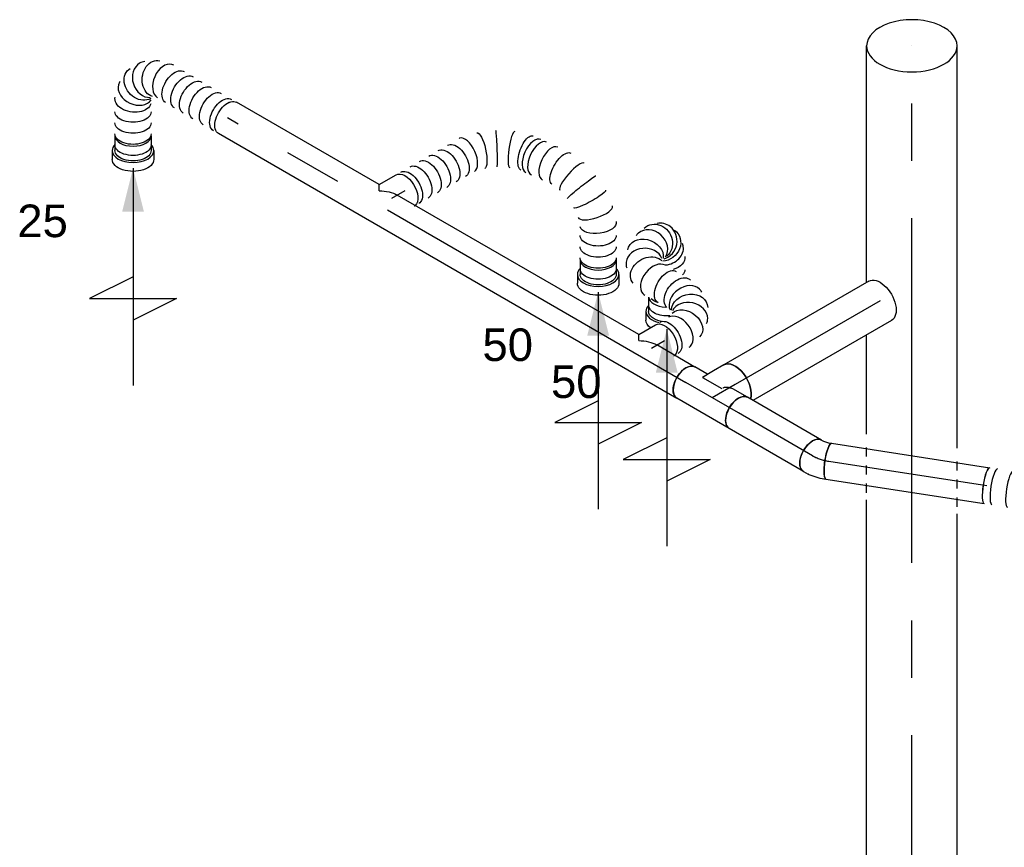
# Model space of a CAD drawing. Extents: x -238422 to 258194, y -34825 to 126331.
# Tile 107 of 239: x -49093 to -46372, y 16123 to 18410. Entities that reach past the tile are written whole.
import ezdxf
from ezdxf.enums import TextEntityAlignment as Align

# ---------------------------------------------------------------- set-up
doc = ezdxf.new("R2010")
doc.units = 0
doc.header["$LTSCALE"] = 50
doc.linetypes.add('CENTER2', pattern=[28.575, 19.05, -3.175, 3.175, -3.175])
doc.linetypes.add('STREEPJES', pattern=[0.1, 0.05, -0.05])
doc.layers.get('0').update_dxf_attribs({"linetype": 'CONTINUOUS'})
for name, color, linetype in [('lMcht aanvoer bestaand_PR', 1, 'CONTINUOUS'), ('lMcht retour bestaand_PR', 1, 'CONTINUOUS'), ('lucht aanvoer bestaand', 8, 'CONTINUOUS'), ('lucht aanvoer bestaand_HL', 1, 'CONTINUOUS'), ('lucht retour bestaand', 8, 'CONTINUOUS'), ('WL570---_RETOUR', 112, 'CONTINUOUS'), ('WL570---_RETOUR_HL', 8, 'CONTINUOUS'), ('WL570---_RETOUR_RST', 2, 'CONTINUOUS'), ('WM570---_RETOUR_PR', 1, 'CONTINUOUS'), ('WM570---_RETOUR_RST_PR', 1, 'CONTINUOUS')]:
    doc.layers.add(name, color=color, linetype=linetype)
doc.styles.add('BURO-018', font='ARIAL.TTF', dxfattribs={"height": 90})

# ---------------------------------------------------------------- blocks, each defined once
blk = doc.blocks.new('*U516')
at = {"color": 0, "ltscale": 10}
blk.add_line((200.3, -29.1, -7994.3), (201, -28.8, -7994.3), dxfattribs=at)
for centre, major_axis, ratio, start_param, end_param in [((371.2, 114.3, -7994.3), (-17.3, 47.2), 0.475536, 3.19908, 6.225698), ((433.9, 120.2, -7994.3), (11.3, 49.1), 0.667859, 3.255103, 6.169675), ((433.9, 120.2, -7994.3), (11.3, 49.1), 0.667859, 6.169675, 6.396695), ((371.2, 114.3, -7994.3), (-17.3, 47.2), 0.475536, 6.225698, 6.340672), ((480.5, 89.9, -7994.3), (-40.6, -29.9), 0.682972, 0.120655, 3.020938), ((480.5, 89.9, -7994.3), (-40.6, -29.9), 0.682972, 3.020938, 3.262248), ((181.6, 17.5, -7994.3), (-19, 46.4), 0.310162, 3.16753, 6.257248), ((0, 0, -7994.3), (0, -50), 0.211325, 3.141593, 6.283185), ((21.8, 0, -7994.3), (0, -50), 0.211325, 3.141593, 6.283185), ((65.3, 0, -7994.3), (0, -50), 0.211325, 3.141593, 6.283185)]:
    blk.add_ellipse(centre, major_axis=major_axis, ratio=ratio, start_param=start_param, end_param=end_param, dxfattribs=at)
at = {"color": 0, "ltscale": 10, "extrusion": (2.14805e-17, 1.15666e-16, -1)}
for centre, major_axis, ratio, start_param, end_param in [((403.6, 121.9, -7994.3), (4.4, -50.1), 0.59215, 3.056054, 6.197647), ((339.4, 98, -7994.3), (-22.7, 44.5), 0.404898, 0, 3.141593), ((460.1, 109.2, -7994.3), (-27.5, -42.2), 0.698523, 3.012839, 6.154432), ((276.4, 65.9, -7994.3), (-22.7, 44.5), 0.404898, 0, 3.141593), ((307.9, 81.9, -7994.3), (-22.7, 44.5), 0.404898, 0, 3.141593), ((213.4, 33.7, -7994.3), (-22.7, 44.5), 0.404898, 0, 3.141593), ((244.9, 49.8, -7994.3), (-22.7, 44.5), 0.404898, 0, 3.141593), ((145, 6, -7994.3), (11.4, -48.8), 0.104946, 3.14961, 6.291202), ((197.6, 25.7, -7994.3), (-22.7, 44.5), 0.404898, 0, 3.141593), ((493.6, 63.3, -7994.3), (48, 15.2), 0.621744, 6.188001, 9.329594), ((106.2, 0, -7994.3), (-3.8, 50), 0.107506, 3.133376, 6.274968), ((498.4, 32.3, -7994.3), (49.4, 7.6), 0.57735, 0, 3.141593), ((503.1, 2, -7994.3), (49.4, 7.6), 0.57735, 0, 3.141593), ((507.7, -28.3, -7994.3), (49.4, 7.6), 0.57735, 0, 3.141593), ((512.4, -58.5, -7994.3), (49.4, 7.6), 0.57735, 0, 3.141593), ((514.8, -73.6, -7994.3), (49.4, 7.6), 0.57735, 0, 3.141593)]:
    blk.add_ellipse(centre, major_axis=major_axis, ratio=ratio, start_param=start_param, end_param=end_param, dxfattribs=at)
at = {"layer": 'lMcht aanvoer bestaand_PR', "color": 1, "style": 'BURO-018'}
blk.add_attdef('POSNR', text='', height=90, dxfattribs=at).set_placement((0, 0), align=Align.MIDDLE)
blk = doc.blocks.new('*U517')
at = {"color": 0, "ltscale": 10}
for p, q in [((0, 50, -7898.6), (442.4, 50, -7898.6)), ((0, -50, -7898.6), (442.4, -50, -7898.6))]:
    blk.add_line(p, q, dxfattribs=at)
at = {"color": 0, "ltscale": 10, "extrusion": (-1.18568e-17, -2.82692e-16, -1)}
blk.add_ellipse((0, 0, -7898.6), major_axis=(0, -50), ratio=0.211325, start_param=0, end_param=3.141593, dxfattribs=at)
at = {"color": 0, "ltscale": 10}
blk.add_ellipse((442.4, 0, -7898.6), major_axis=(0, -50), ratio=0.211325, start_param=3.141593, end_param=6.283185, dxfattribs=at)
at = {"layer": 'lucht aanvoer bestaand_HL', "linetype": 'CENTER2'}
blk.add_line((0, 0, -7898.6), (442.4, 0, -7898.6), dxfattribs=at)
at = {"layer": 'lMcht aanvoer bestaand_PR', "color": 1, "style": 'BURO-018'}
blk.add_attdef('POSNR', text='', height=90, dxfattribs=at).set_placement((0, 0), align=Align.MIDDLE)
blk = doc.blocks.new('*U518')
at = {"color": 0, "ltscale": 10}
for p, q in [((-1.7, 53, -7893), (6.3, 56.1, -7893)), ((-21.9, 50, -7893), (-16.2, 50, -7893)), ((-16.2, 50, -7893), (-1.7, 53, -7893)), ((-21.9, -50, -7893), (-7.3, -50, -7893)), ((-4.8, -49.7, -7893), (26.2, -43.4, -7893)), ((26.2, -43.4, -7893), (27, -43.2, -7893)), ((27, -43.2, -7893), (42.5, -37.1, -7893))]:
    blk.add_line(p, q, dxfattribs=at)
blk.add_ellipse((24.4, 9.5, -7893), major_axis=(18.1, -46.6), ratio=0.211325, start_param=3.141593, end_param=6.283185, dxfattribs=at)
at = {"color": 0, "ltscale": 10, "extrusion": (-2.03185e-17, -1.17309e-17, -1)}
for centre, major_axis, ratio, start_param, end_param in [((-21.9, 0, -7893), (0, -50), 0.57735, 0, 3.141593), ((-11.1, 0, -7893), (5.1, -49.9), 0.497511, 6.232846, 6.333525)]:
    blk.add_ellipse(centre, major_axis=major_axis, ratio=ratio, start_param=start_param, end_param=end_param, dxfattribs=at)
at = {"layer": 'lucht aanvoer bestaand_HL', "linetype": 'CENTER2'}
blk.add_ellipse((19, 70.7, -7893), major_axis=(86.6, 50), ratio=0.57735, start_param=3.926991, end_param=4.45059, dxfattribs=at)
at = {"layer": 'lMcht aanvoer bestaand_PR', "color": 1, "style": 'BURO-018'}
blk.add_attdef('POSNR', text='', height=90, dxfattribs=at).set_placement((0, 0), align=Align.MIDDLE)
blk = doc.blocks.new('*U519')
at = {"color": 0, "ltscale": 10}
for p, q in [((0, 50, -7877.5), (236.6, 50, -7877.5)), ((0, -50, -7877.5), (236.6, -50, -7877.5))]:
    blk.add_line(p, q, dxfattribs=at)
blk.add_ellipse((0, 0, -7877.5), major_axis=(0, 50), ratio=0.57735, start_param=3.141593, end_param=6.283185, dxfattribs=at)
at = {"color": 0, "ltscale": 10, "extrusion": (-4.16334e-17, 1.0416e-16, -1)}
blk.add_ellipse((236.6, 0, -7877.5), major_axis=(0, 50), ratio=0.57735, start_param=0, end_param=3.141593, dxfattribs=at)
at = {"layer": 'lucht aanvoer bestaand_HL', "linetype": 'CENTER2'}
blk.add_line((0, 0, -7877.5), (236.6, 0, -7877.5), dxfattribs=at)
at = {"layer": 'lMcht aanvoer bestaand_PR', "color": 1, "style": 'BURO-018'}
blk.add_attdef('POSNR', text='', height=90, dxfattribs=at).set_placement((0, 0), align=Align.MIDDLE)
blk = doc.blocks.new('*U521')
at = {"color": 0, "ltscale": 10}
for p, q in [((0, 50, -7591.9), (1463, 50, -7591.9)), ((0, -50, -7591.9), (121.9, -50, -7591.9)), ((179.6, -50, -7591.9), (950.1, -50, -7591.9)), ((1007.8, -50, -7591.9), (1463, -50, -7591.9))]:
    blk.add_line(p, q, dxfattribs=at)
blk.add_ellipse((0, 0, -7591.9), major_axis=(0, 50), ratio=0.57735, start_param=3.141593, end_param=6.283185, dxfattribs=at)
at = {"color": 0, "ltscale": 10, "extrusion": (-4.16334e-17, 1.0416e-16, -1)}
blk.add_ellipse((1463, 0, -7591.9), major_axis=(0, 50), ratio=0.57735, start_param=0, end_param=3.141593, dxfattribs=at)
at = {"layer": 'lucht aanvoer bestaand_HL', "linetype": 'CENTER2'}
blk.add_line((0, 0, -7591.9), (1463, 0, -7591.9), dxfattribs=at)
at = {"layer": 'lMcht aanvoer bestaand_PR', "color": 1, "style": 'BURO-018'}
blk.add_attdef('POSNR', text='', height=90, dxfattribs=at).set_placement((0, 0), align=Align.MIDDLE)
blk = doc.blocks.new('*U522')
at = {"color": 0, "ltscale": 10}
for p, q in [((1.5, 97.5, -7651.1), (85.1, -47.5, -7651.1)), ((-85.1, 47.5, -7651.1), (-61.9, 7.1, -7651.1)), ((-5.1, -61.9, -7651.1), (-35.7, -8.8, -7651.1)), ((-73.5, -62.5, -7651.1), (-40.8, -62.5, -7651.1)), ((-40.8, -62.5, -7651.1), (-5.1, -61.9, -7651.1)), ((-21.7, -62.5, -7651.1), (-20.6, -64.4, -7651.1)), ((-20.6, -64.4, -7651.1), (-1.5, -97.5, -7651.1))]:
    blk.add_line(p, q, dxfattribs=at)
blk.add_ellipse((-41.8, 72.5, -7651.1), major_axis=(43.3, 25), ratio=0.57735, start_param=3.141593, end_param=6.283185, dxfattribs=at)
at = {"color": 0, "ltscale": 10, "extrusion": (4.80741e-17, -2.77556e-17, -1)}
for centre, major_axis, end_param in [((-73.5, 0, -7651.1), (0, -62.5), 2.669946), ((41.8, -72.5, -7651.1), (43.3, 25), 3.141593)]:
    blk.add_ellipse(centre, major_axis=major_axis, ratio=0.57735, start_param=0, end_param=end_param, dxfattribs=at)
at = {"color": 0, "ltscale": 10}
for points in [[(-61.6, 7.3, -7651.1), (-58.5, 3.4, -7651.1), (-55, -0.2, -7651.1), (-51.2, -3.3, -7651.1), (-47.2, -5.7, -7651.1), (-43, -7.6, -7651.1), (-38.8, -8.6, -7651.1)], [(-17.2, -62.4, -7651.1), (-14.9, -62.3, -7651.1), (-12.1, -62.1, -7651.1), (-8.8, -61.9, -7651.1)]]:
    blk.add_spline(points, degree=3, dxfattribs=at)
at = {"layer": 'lucht aanvoer bestaand_HL', "linetype": 'CENTER2'}
for p, q in [((-41.8, 72.5, -7651.1), (41.8, -72.5, -7651.1)), ((-73.5, 0, -7651.1), (0, 0, -7651.1))]:
    blk.add_line(p, q, dxfattribs=at)
at = {"layer": 'lMcht aanvoer bestaand_PR', "color": 1, "style": 'BURO-018'}
blk.add_attdef('POSNR', text='', height=90, dxfattribs=at).set_placement((0, 0), align=Align.MIDDLE)
blk = doc.blocks.new('*U523')
at = {"color": 0, "ltscale": 10}
for p, q in [((0, 62.5, -7271.9), (442.3, 62.5, -7271.9)), ((0, -62.5, -7271.9), (462.7, -62.5, -7271.9))]:
    blk.add_line(p, q, dxfattribs=at)
at = {"color": 0, "ltscale": 10, "extrusion": (4.80741e-17, -2.77556e-17, -1)}
blk.add_ellipse((0, 0, -7271.9), major_axis=(0, -62.5), ratio=0.57735, start_param=0, end_param=3.141593, dxfattribs=at)
at = {"color": 0, "ltscale": 10}
blk.add_ellipse((462.7, 0, -7271.9), major_axis=(0, -62.5), ratio=0.57735, start_param=3.613239, end_param=6.283185, dxfattribs=at)
at = {"layer": 'lucht aanvoer bestaand_HL', "linetype": 'CENTER2'}
blk.add_line((0, 0, -7271.9), (462.7, 0, -7271.9), dxfattribs=at)
at = {"layer": 'lMcht aanvoer bestaand_PR', "color": 1, "style": 'BURO-018'}
blk.add_attdef('POSNR', text='', height=90, dxfattribs=at).set_placement((0, 0), align=Align.MIDDLE)
blk = doc.blocks.new('*U524')
at = {"color": 0, "ltscale": 10}
for p, q in [((344.2, -10.6, -6841.2), (343.9, -10.4, -6841.2)), ((466.5, -182.2, -6841.2), (466.3, -181.6, -6841.2)), ((475.1, -323.8, -6841.2), (475.3, -322.7, -6841.2))]:
    blk.add_line(p, q, dxfattribs=at)
at = {"color": 0, "ltscale": 10, "extrusion": (-6.93889e-17, -2.4037e-17, -1)}
for centre, major_axis, ratio, start_param, end_param in [((0, 0, -6841.2), (0, 50), 0.57735, 0, 3.014512), ((14.9, 0, -6841.2), (0, 50), 0.57735, 0, 3.141593), ((44.7, 0, -6841.2), (0, 50), 0.57735, 0, 3.141593), ((74.5, 0, -6841.2), (0, 50), 0.57735, 0, 3.141593), ((104.2, 0, -6841.2), (0, 50), 0.57735, 0, 3.141593), ((134, 0, -6841.2), (0, 50), 0.57735, 0, 3.141593), ((163.8, 0, -6841.2), (0, 50), 0.57735, 0, 3.141593), ((236.3, -9, -6841.2), (15.5, 47.7), 0.27917, 6.2575, 9.399092), ((343.8, -78.7, -6841.2), (37.8, 33), 0.411561, 3.183659, 6.325252), ((404, -163.7, -6841.2), (43.8, 24.6), 0.429176, 3.185872, 6.327465), ((427.7, -235.7, -6841.2), (49.6, 7.4), 0.052357, 3.146006, 6.287599), ((430.2, -275.1, -6841.2), (-50.2, 1.1), 0.148444, 3.128832, 6.270425), ((399.9, -374.5, -6841.2), (43.3, -25), 0.57735, 0, 3.141593), ((415.6, -347.3, -6841.2), (46.1, -20.1), 0.505537, 6.225977, 9.367569), ((384.6, -401.1, -6841.2), (43.3, -25), 0.57735, 0, 3.141593), ((369.3, -427.6, -6841.2), (43.3, -25), 0.57735, 0, 3.141593), ((353.9, -454.1, -6841.2), (43.3, -25), 0.57735, 0, 3.141593), ((346.3, -467.3, -6841.2), (43.3, -25), 0.57735, 0, 3.141593)]:
    blk.add_ellipse(centre, major_axis=major_axis, ratio=ratio, start_param=start_param, end_param=end_param, dxfattribs=at)
at = {"color": 0, "ltscale": 10}
for centre, major_axis, ratio, start_param, end_param in [((196.7, 0, -6841.2), (5.6, 49.9), 0.487933, 3.196005, 6.228773), ((196.7, 0, -6841.2), (5.6, 49.9), 0.487933, 6.228773, 6.337598), ((276.3, -26.1, -6841.2), (-23.6, -44.3), 0.046048, 6.279272, 9.420865), ((313.1, -50, -6841.2), (30.9, 39.5), 0.191079, 0.016821, 3.124772), ((354.8, -94.2, -6841.2), (-40.8, -28.9), 0.50891, 3.141593, 6.283185), ((364.6, -108.1, -6841.2), (-40.8, -28.9), 0.50891, 3.141593, 6.283185), ((384.3, -135.9, -6841.2), (-40.8, -28.9), 0.50891, 3.141593, 6.283185), ((418.8, -197.7, -6841.2), (-47.6, -15.8), 0.249499, 3.163965, 6.260813), ((426.1, -313.2, -6841.2), (49.2, -10.1), 0.338865, 3.173795, 6.250983)]:
    blk.add_ellipse(centre, major_axis=major_axis, ratio=ratio, start_param=start_param, end_param=end_param, dxfattribs=at)
at = {"color": 8, "linetype": 'STREEPJES', "ltscale": 10, "extrusion": (-6.93889e-17, -2.4037e-17, -1)}
blk.add_ellipse((0, 0, -6841.2), major_axis=(0, 50), ratio=0.57735, start_param=3.014512, end_param=3.141593, dxfattribs=at)
at = {"layer": 'lMcht aanvoer bestaand_PR', "color": 1, "style": 'BURO-018'}
blk.add_attdef('POSNR', text='', height=90, dxfattribs=at).set_placement((0, 0), align=Align.MIDDLE)
blk = doc.blocks.new('*U525')
at = {"color": 0, "ltscale": 10}
for p, q in [((-20.4, 35.4, -6870.8), (-12, 50, -6870.8)), ((-12, 50, -6870.8), (41.9, 50, -6870.8))]:
    blk.add_line(p, q, dxfattribs=at)
at = {"color": 0, "ltscale": 10, "extrusion": (-6.93889e-17, -2.4037e-17, -1)}
for centre, major_axis, start_param, end_param in [((-40.8, 0, -6870.8), (-61.2, 35.4), 1.570796, 2.356194), ((41.9, 0, -6870.8), (0, 50), 0, 3.014512)]:
    blk.add_ellipse(centre, major_axis=major_axis, ratio=0.57735, start_param=start_param, end_param=end_param, dxfattribs=at)
at = {"color": 8, "linetype": 'STREEPJES', "ltscale": 10, "extrusion": (-6.93889e-17, -2.4037e-17, -1)}
blk.add_ellipse((41.9, 0, -6870.8), major_axis=(0, 50), ratio=0.57735, start_param=3.014512, end_param=3.141593, dxfattribs=at)
at = {"layer": 'lucht aanvoer bestaand_HL', "linetype": 'CENTER2'}
blk.add_line((0, 0, -6870.8), (41.9, 0, -6870.8), dxfattribs=at)
at = {"layer": 'lMcht aanvoer bestaand_PR', "color": 1, "style": 'BURO-018'}
blk.add_attdef('POSNR', text='', height=90, dxfattribs=at).set_placement((0, 0), align=Align.MIDDLE)
blk = doc.blocks.new('*U526')
at = {"color": 0, "ltscale": 10, "extrusion": (-6.93889e-17, -2.4037e-17, -1)}
for centre, major_axis, ratio, start_param, end_param in [((114, 247.9, -7426.8), (3.7, 50.1), 0.921531, 6.033813, 9.175406), ((73.8, 233.1, -7426.8), (-31.7, 39.3), 0.788547, 6.103892, 9.245484), ((129.6, 233, -7426.8), (49.8, 6.6), 0.919297, 6.041654, 8.485259), ((53.5, 187.3, -7426.8), (50.4, 1.4), 0.761615, 2.986483, 6.128076), ((118.5, 193.5, -7426.8), (45.1, -21.8), 0.675561, 6.234479, 7.546792), ((79.7, 124.1, -7426.8), (-43.3, -25), 0.57735, 0, 3.141593), ((102.8, 166.3, -7426.8), (43.3, -25), 0.57735, 0, 0.528762), ((69.9, 109.3, -7426.8), (43.3, -25), 0.57735, 2.086256, 2.626133), ((98.2, 92.1, -7426.8), (46.4, 19.2), 0.646887, 3.226552, 6.368145), ((45.2, 66.6, -7426.8), (43.3, -25), 0.57735, 1.866915, 3.141593), ((53.5, 80.9, -7426.8), (43.3, -25), 0.57735, 1.40634, 3.141593), ((103.3, 40.9, -7426.8), (-48.1, 15.2), 0.803023, 0.17544, 3.317032), ((72, 7.2, -7426.8), (21.3, -45.6), 0.750739, 3.273893, 6.415485), ((0, 0, -7426.8), (0, 50), 0.57735, 0, 3.014512), ((14.5, 0, -7426.8), (0, 50), 0.57735, 0, 3.141593)]:
    blk.add_ellipse(centre, major_axis=major_axis, ratio=ratio, start_param=start_param, end_param=end_param, dxfattribs=at)
at = {"color": 0, "ltscale": 10}
for centre, major_axis, ratio, start_param, end_param in [((97.2, 244.5, -7426.8), (-16, 47.5), 0.832287, 6.176391, 6.38998), ((97.2, 244.5, -7426.8), (-16, 47.5), 0.832287, 3.248387, 6.176391), ((125.1, 243.9, -7426.8), (-34.8, -36.5), 0.946628, 2.744654, 3.538531), ((58.1, 213.2, -7426.8), (-46.1, 20.7), 0.806544, 3.341066, 6.083712), ((125.1, 243.9, -7426.8), (-34.8, -36.5), 0.946628, 0.510969, 2.744654), ((58.1, 213.2, -7426.8), (-46.1, 20.7), 0.806544, 6.083712, 6.482658), ((60.4, 157.6, -7426.8), (-46.8, -18.5), 0.65336, 3.238134, 6.186644), ((127.4, 215.7, -7426.8), (48.5, -12.6), 0.827474, 4.49484, 6.179748), ((127.4, 215.7, -7426.8), (48.5, -12.6), 0.827474, 6.179748, 6.386623), ((60.4, 157.6, -7426.8), (-46.8, -18.5), 0.65336, 6.186644, 6.379726), ((105.5, 65.1, -7426.8), (50.1, 4.3), 0.750739, 0.1323, 3.009293), ((91.9, 21.2, -7426.8), (-37.2, 34), 0.803023, 3.317032, 6.107746), ((105.5, 65.1, -7426.8), (50.1, 4.3), 0.750739, 6.150885, 6.415485), ((45.1, 0, -7426.8), (6.6, -49.8), 0.646887, 0.084959, 3.056633), ((91.9, 21.2, -7426.8), (-37.2, 34), 0.803023, 2.966153, 3.317032), ((45.1, 0, -7426.8), (6.6, -49.8), 0.646887, 6.198226, 6.368145)]:
    blk.add_ellipse(centre, major_axis=major_axis, ratio=ratio, start_param=start_param, end_param=end_param, dxfattribs=at)
at = {"color": 8, "linetype": 'STREEPJES', "ltscale": 10, "extrusion": (-6.93889e-17, -2.4037e-17, -1)}
blk.add_ellipse((0, 0, -7426.8), major_axis=(0, 50), ratio=0.57735, start_param=3.014512, end_param=3.141593, dxfattribs=at)
at = {"layer": 'lMcht aanvoer bestaand_PR', "color": 1, "style": 'BURO-018'}
blk.add_attdef('POSNR', text='', height=90, dxfattribs=at).set_placement((0, 0), align=Align.MIDDLE)
blk = doc.blocks.new('*U527')
at = {"color": 0, "ltscale": 10}
for p, q in [((-20.4, 35.4, -7456.4), (-12, 50, -7456.4)), ((-12, 50, -7456.4), (41.9, 50, -7456.4))]:
    blk.add_line(p, q, dxfattribs=at)
at = {"color": 0, "ltscale": 10, "extrusion": (-6.93889e-17, -2.4037e-17, -1)}
for centre, major_axis, start_param, end_param in [((-40.8, 0, -7456.4), (-61.2, 35.4), 1.570796, 2.356194), ((41.9, 0, -7456.4), (0, 50), 0, 3.014512)]:
    blk.add_ellipse(centre, major_axis=major_axis, ratio=0.57735, start_param=start_param, end_param=end_param, dxfattribs=at)
at = {"color": 8, "linetype": 'STREEPJES', "ltscale": 10, "extrusion": (-6.93889e-17, -2.4037e-17, -1)}
blk.add_ellipse((41.9, 0, -7456.4), major_axis=(0, 50), ratio=0.57735, start_param=3.014512, end_param=3.141593, dxfattribs=at)
at = {"layer": 'WL570---_RETOUR_HL', "linetype": 'CENTER2'}
blk.add_line((0, 0, -7456.4), (41.9, 0, -7456.4), dxfattribs=at)
at = {"layer": 'WM570---_RETOUR_PR', "color": 1, "style": 'BURO-018'}
blk.add_attdef('POSNR', text='', height=90, dxfattribs=at).set_placement((0, 0), align=Align.MIDDLE)
blk = doc.blocks.new('*U528')
at = {"ltscale": 10}
blk.add_hatch(color=0, dxfattribs=at).paths.add_polyline_path([(49, 0), (169, 30), (169, -30)])
at = {"color": 0, "ltscale": 10}
for p, q in [((409, -120, -6793.6), (409, 120, -6793.6)), ((409, 120, -6793.6), (469, 0, -6793.6)), ((49, 0, -6793.6), (649, 0, -6793.6)), ((349, 0, -6793.6), (409, -120, -6793.6)), ((-38.8, -50, -6793.6), (0, -50, -6793.6)), ((0, -57.5, -6793.6), (24.5, -57.5, -6793.6))]:
    blk.add_line(p, q, dxfattribs=at)
for centre, major_axis, start_param, end_param in [((-40.8, 0, -6793.6), (0, 50), 3.212885, 4.641097), ((0, 0, -6793.6), (0, 57.5), 3.141593, 4.348006), ((0, 0, -6793.6), (0, 57.5), 2.625118, 3.141593)]:
    blk.add_ellipse(centre, major_axis=major_axis, ratio=0.57735, start_param=start_param, end_param=end_param, dxfattribs=at)
at = {"color": 0, "ltscale": 10, "extrusion": (2.77334e-32, -1.66533e-16, -1)}
for centre, major_axis, start_param in [((0, 0, -6793.6), (0, 50), 1.866915), ((24.5, 0, -6793.6), (0, 57.5), 2.469489)]:
    blk.add_ellipse(centre, major_axis=major_axis, ratio=0.57735, start_param=start_param, end_param=3.141593, dxfattribs=at)
at = {"layer": 'WL570---_RETOUR_RST', "color": 1, "style": 'BURO-018'}
for tag in ['MC', 'Q']:
    blk.add_attdef(tag, text='', height=90, dxfattribs=at).set_placement((0, 0), align=Align.MIDDLE)
at = {"layer": 'WM570---_RETOUR_RST_PR', "color": 1, "style": 'BURO-018'}
blk.add_attdef('POSNR', text='', height=90, dxfattribs=at).set_placement((0, 0), align=Align.MIDDLE)
blk = doc.blocks.new('*U529')
at = {"ltscale": 10}
blk.add_hatch(color=0, dxfattribs=at).paths.add_polyline_path([(49, 0), (169, 30), (169, -30)])
at = {"color": 0, "ltscale": 10}
for p, q in [((409, -120, -6649.1), (409, 120, -6649.1)), ((409, 120, -6649.1), (469, 0, -6649.1)), ((0, 57.5, -6649.1), (24.5, 57.5, -6649.1)), ((-40.8, 50, -6649.1), (0, 50, -6649.1)), ((49, 0, -6649.1), (649, 0, -6649.1)), ((349, 0, -6649.1), (409, -120, -6649.1)), ((-40.8, -50, -6649.1), (0, -50, -6649.1)), ((0, -57.5, -6649.1), (24.5, -57.5, -6649.1))]:
    blk.add_line(p, q, dxfattribs=at)
for centre, major_axis, start_param, end_param in [((0, 0, -6649.1), (0, 57.5), 0, 0.516475), ((0, 0, -6649.1), (0, 57.5), 3.141593, 6.283185), ((-40.8, 0, -6649.1), (0, 50), 3.141593, 6.283185), ((0, 0, -6649.1), (0, 57.5), 2.625118, 3.141593)]:
    blk.add_ellipse(centre, major_axis=major_axis, ratio=0.57735, start_param=start_param, end_param=end_param, dxfattribs=at)
at = {"color": 0, "ltscale": 10, "extrusion": (5.55112e-17, -5.55112e-17, -1)}
for centre, major_axis in [((24.5, 0, -6649.1), (0, 57.5)), ((0, 0, -6649.1), (0, 50))]:
    blk.add_ellipse(centre, major_axis=major_axis, ratio=0.57735, start_param=0, end_param=3.141593, dxfattribs=at)
at = {"layer": 'WL570---_RETOUR_RST', "color": 1, "style": 'BURO-018'}
for tag in ['MC', 'Q']:
    blk.add_attdef(tag, text='', height=90, dxfattribs=at).set_placement((0, 0), align=Align.MIDDLE)
at = {"layer": 'WM570---_RETOUR_RST_PR', "color": 1, "style": 'BURO-018'}
blk.add_attdef('POSNR', text='', height=90, dxfattribs=at).set_placement((0, 0), align=Align.MIDDLE)
blk = doc.blocks.new('*U530')
at = {"color": 0, "ltscale": 10, "extrusion": (-4.16334e-17, 1.0416e-16, -1)}
for centre, major_axis, ratio, start_param, end_param in [((181.2, 208.5, -6557.4), (-43.3, -25), 0.57735, 0, 3.141593), ((188.9, 195.3, -6557.4), (-43.3, -25), 0.57735, 0, 3.141593), ((204.2, 168.8, -6557.4), (-43.3, -25), 0.57735, 0, 3.141593), ((219.5, 142.2, -6557.4), (-43.3, -25), 0.57735, 0, 3.141593), ((234.8, 115.7, -6557.4), (-43.3, -25), 0.57735, 0, 3.141593), ((250.5, 88.5, -6557.4), (46.4, 19.3), 0.648614, 3.225366, 6.366959), ((225.1, 4.9, -6557.4), (20.7, -45.9), 0.76129, 3.27813, 6.419723), ((255.9, 37.8, -6557.4), (-48.1, 15.1), 0.810032, 0.179255, 3.320848), ((0, 0, -6557.4), (0, 50), 0.57735, 0, 3.141593), ((16.3, 0, -6557.4), (0, 50), 0.57735, 0, 3.141593), ((49, 0, -6557.4), (0, 50), 0.57735, 0, 3.141593), ((81.6, 0, -6557.4), (0, 50), 0.57735, 0, 3.141593), ((112, -0.2, -6557.4), (0.9, 50), 0.588799, 0, 3.141593), ((140.2, -0.7, -6557.4), (0.9, 50), 0.588799, 0, 3.141593), ((168.4, -1.2, -6557.4), (0.9, 50), 0.588799, 0, 3.141593)]:
    blk.add_ellipse(centre, major_axis=major_axis, ratio=ratio, start_param=start_param, end_param=end_param, dxfattribs=at)
at = {"color": 0, "ltscale": 10}
for centre, major_axis, ratio, start_param, end_param in [((257.8, 61.7, -6557.4), (50.1, 4.6), 0.755345, 0.132531, 3.009062), ((244.7, 18.4, -6557.4), (-37, 34.2), 0.811994, 3.323057, 6.101721), ((257.8, 61.7, -6557.4), (50.1, 4.6), 0.755345, 6.150654, 6.415716), ((198.4, -1.8, -6557.4), (5.7, -49.9), 0.658316, 0.086961, 3.054631), ((244.7, 18.4, -6557.4), (-37, 34.2), 0.811994, 2.960128, 3.323057), ((198.4, -1.8, -6557.4), (5.7, -49.9), 0.658316, 6.196224, 6.370147)]:
    blk.add_ellipse(centre, major_axis=major_axis, ratio=ratio, start_param=start_param, end_param=end_param, dxfattribs=at)
at = {"layer": 'lMcht aanvoer bestaand_PR', "color": 1, "style": 'BURO-018'}
blk.add_attdef('POSNR', text='', height=90, dxfattribs=at).set_placement((0, 0), align=Align.MIDDLE)
blk = doc.blocks.new('*U531')
at = {"ltscale": 10}
blk.add_hatch(color=0, dxfattribs=at).paths.add_polyline_path([(49, 0), (169, 30), (169, -30)])
at = {"color": 0, "ltscale": 10}
for p, q in [((409, -120, -6165), (409, 120, -6165)), ((409, 120, -6165), (469, 0, -6165)), ((0, 57.5, -6165), (24.5, 57.5, -6165)), ((-40.8, 50, -6165), (0, 50, -6165)), ((49, 0, -6165), (649, 0, -6165)), ((349, 0, -6165), (409, -120, -6165)), ((-40.8, -50, -6165), (0, -50, -6165)), ((0, -57.5, -6165), (24.5, -57.5, -6165))]:
    blk.add_line(p, q, dxfattribs=at)
for centre, major_axis, start_param, end_param in [((0, 0, -6165), (0, 57.5), 0, 0.516475), ((0, 0, -6165), (0, 57.5), 3.141593, 6.283185), ((-40.8, 0, -6165), (0, 50), 3.141593, 6.283185), ((0, 0, -6165), (0, 57.5), 2.625118, 3.141593)]:
    blk.add_ellipse(centre, major_axis=major_axis, ratio=0.57735, start_param=start_param, end_param=end_param, dxfattribs=at)
at = {"color": 0, "ltscale": 10, "extrusion": (5.55112e-17, -5.55112e-17, -1)}
for centre, major_axis in [((24.5, 0, -6165), (0, 57.5)), ((0, 0, -6165), (0, 50))]:
    blk.add_ellipse(centre, major_axis=major_axis, ratio=0.57735, start_param=0, end_param=3.141593, dxfattribs=at)
at = {"layer": 'WL570---_RETOUR_RST', "color": 1, "style": 'BURO-018'}
for tag in ['MC', 'Q']:
    blk.add_attdef(tag, text='', height=90, dxfattribs=at).set_placement((0, 0), align=Align.MIDDLE)
at = {"layer": 'WM570---_RETOUR_RST_PR', "color": 1, "style": 'BURO-018'}
blk.add_attdef('POSNR', text='', height=90, dxfattribs=at).set_placement((0, 0), align=Align.MIDDLE)
blk = doc.blocks.new('*U532')
at = {"color": 8, "linetype": 'STREEPJES', "ltscale": 10}
for p, q in [((0, 125, -5640.4), (448.6, 125, -5640.4)), ((1622.9, 125, -5640.4), (1764.7, 125, -5640.4)), ((0, -125, -5640.4), (466.3, -125, -5640.4)), ((1584.2, -125, -5640.4), (1726, -125, -5640.4))]:
    blk.add_line(p, q, dxfattribs=at)
at = {"color": 0, "ltscale": 10}
for p, q in [((448.6, 125, -5640.4), (1602.9, 125, -5640.4)), ((1784.7, 125, -5640.4), (2059.4, 125, -5640.4)), ((2203.7, 125, -5640.4), (2857.7, 125, -5640.4)), ((466.3, -125, -5640.4), (1564.2, -125, -5640.4)), ((1746, -125, -5640.4), (2857.7, -125, -5640.4))]:
    blk.add_line(p, q, dxfattribs=at)
at = {"color": 8, "linetype": 'STREEPJES', "ltscale": 10, "extrusion": (5.55112e-17, 5.55112e-17, -1)}
for start_param, end_param in [(1.590189, 3.141593), (0, 1.220229)]:
    blk.add_ellipse((0, 0, -5640.4), major_axis=(0, -125), ratio=0.57735, start_param=start_param, end_param=end_param, dxfattribs=at)
at = {"color": 0, "ltscale": 10}
for start_param, end_param in [(3.141593, 6.283185), (0, 3.141593)]:
    blk.add_ellipse((2857.7, 0, -5640.4), major_axis=(0, -125), ratio=0.57735, start_param=start_param, end_param=end_param, dxfattribs=at)
at = {"color": 0, "ltscale": 10, "extrusion": (5.55112e-17, 5.55112e-17, -1)}
blk.add_ellipse((0, 0, -5640.4), major_axis=(0, -125), ratio=0.57735, start_param=1.220229, end_param=1.590189, dxfattribs=at)
at = {"layer": 'lucht aanvoer bestaand_HL', "linetype": 'CENTER2'}
blk.add_line((0, 0, -5640.4), (2857.7, 0, -5640.4), dxfattribs=at)
at = {"layer": 'lMcht aanvoer bestaand_PR', "color": 1, "style": 'BURO-018'}
blk.add_attdef('POSNR', text='', height=90, dxfattribs=at).set_placement((0, 0), align=Align.MIDDLE)
blk = doc.blocks.new('*U695')
at = {"color": 0, "ltscale": 10}
for p, q in [((-138.5, 100.5, -8867.8), (-63.2, 290.2, -8867.8)), ((-66.3, 290.2, -8867.8), (-63.2, 290.2, -8867.8)), ((-63.2, 290.2, -8867.8), (-44.2, 255, -8867.8)), ((2969.9, 100.5, -8867.8), (3045.2, 290.2, -8867.8)), ((2974.4, 100.5, -8867.8), (3049.6, 290.2, -8867.8)), ((3049.6, 290.2, -8867.8), (3045.2, 290.2, -8867.8)), ((-62, 255, -8867.8), (-122.2, 103.2, -8867.8)), ((-62, 255, -8867.8), (392.2, 255, -8867.8)), ((619.4, 255, -8867.8), (3031.2, 255, -8867.8)), ((-142.9, 100.5, -8867.8), (-138.5, 100.5, -8867.8)), ((67.6, -290.2, -8867.8), (-142.9, 100.5, -8867.8)), ((72.1, -290.2, -8867.8), (-138.5, 100.5, -8867.8)), ((-99.5, 61.2, -8867.8), (-122.2, 103.2, -8867.8)), ((-122.2, 103.2, -8867.8), (2971, 103.2, -8867.8)), ((2974.4, 100.5, -8867.8), (2969.9, 100.5, -8867.8)), ((3180.5, -290.2, -8867.8), (2969.9, 100.5, -8867.8)), ((3184.9, -290.2, -8867.8), (2974.4, 100.5, -8867.8)), ((86.1, -255, -8867.8), (3161.5, -255, -8867.8)), ((67.6, -290.2, -8867.8), (72.1, -290.2, -8867.8)), ((77.3, -277, -8867.8), (72.1, -290.2, -8867.8)), ((3184.9, -290.2, -8867.8), (3180.5, -290.2, -8867.8))]:
    blk.add_line(p, q, dxfattribs=at)
at = {"color": 8, "linetype": 'STREEPJES', "ltscale": 10}
blk.add_line((392.2, 255, -8867.8), (619.4, 255, -8867.8), dxfattribs=at)
at = {"layer": 'lMcht retour bestaand_PR', "color": 1, "style": 'BURO-018'}
blk.add_attdef('POSNR', text='', height=90, dxfattribs=at).set_placement((0, 0), align=Align.MIDDLE)

msp = doc.modelspace()

# ---------------------------------------------------------------- block references
at = {"layer": 'lucht aanvoer bestaand'}
for name, p, rotation in [('*U532', (-46627.20875, 15479.60292, 5640.38985), 90), ('*U530', (-48518.60557, 18137.98306, 6557.40978), 149.9999999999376), ('*U524', (-48027.8126, 17937.33471, 6841.16939), 30.00000000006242), ('*U521', (-47251.64762, 17406.50455, 7591.87661), 149.9999999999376), ('*U525', (-48064.08718, 17916.39157, 6870.78746), 30.00000000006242), ('*U526', (-47310.56358, 17523.2308, 7426.80077), 30.00000000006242), ('*U523', (-46714.84349, 17632.73766, 7271.93467), 210.0000000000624), ('*U522', (-47179.16918, 17364.6591, 7651.05501), 210.0000000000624), ('*U519', (-46901.82156, 17204.53238, 7877.50839), 149.9999999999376), ('*U516', (-46419.75537, 17121.94707, 7994.30165), 351.2060231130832), ('*U518', (-46882.8711, 17193.59132, 7892.98138), 329.9999999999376), ('*U517', (-46856.98428, 17189.58662, 7898.64489), 351.2060231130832)]:
    msp.add_blockref(name, p, dxfattribs=dict(at, rotation=rotation))
at = {"layer": 'lucht retour bestaand', "rotation": 201.6330533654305}
msp.add_blockref('*U695', (-43466.26911, 16871.70498, 8867.81265), dxfattribs=at)
at = {"layer": 'WL570---_RETOUR', "rotation": 30.00000000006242}
msp.add_blockref('*U527', (-47346.83816, 17502.28766, 7456.41884), dxfattribs=at)
at = {"layer": 'WL570---_RETOUR_RST'}
ref = msp.add_blockref('*U531', (-48779.82114, 18048.01081, 6165.03451), dxfattribs=dict(at, rotation=270))
ref.add_attrib('Q', '25', dxfattribs={"color": 1, "height": 90, "style": 'BURO-018'}).set_placement((-49029.82114, 17853.69229), align=Align.MIDDLE)
ref = msp.add_blockref('*U529', (-47494.24591, 17705.74808, 6649.06711), dxfattribs=dict(at, rotation=270))
ref.add_attrib('Q', '50', dxfattribs={"color": 1, "height": 90, "style": 'BURO-018'}).set_placement((-47744.24591, 17511.42956), align=Align.MIDDLE)
ref = msp.add_blockref('*U528', (-47304.70039, 17603.53821, 6793.61369), dxfattribs=dict(at, rotation=270))
ref.add_attrib('Q', '50', dxfattribs={"color": 1, "height": 90, "style": 'BURO-018'}).set_placement((-47554.70039, 17409.2197), align=Align.MIDDLE)

doc.saveas('drawing.dxf')
